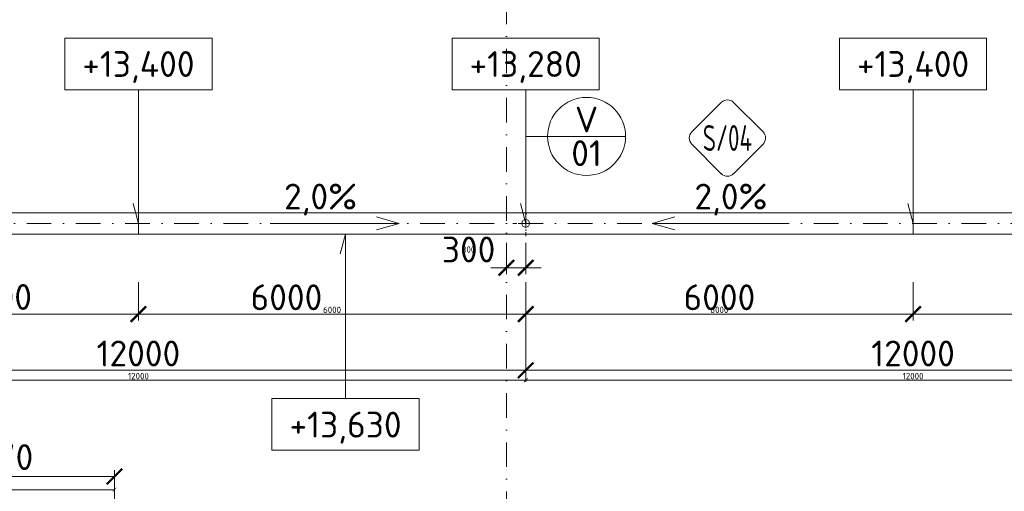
# Model space of a CAD drawing. Header units: millimetres. Extents: x -725694 to 5289369, y -1488057 to 2187451.
# Tile 160 of 256: x 10461 to 25714, y 209150 to 216454. Entities that reach past the tile are written whole.
import ezdxf
from ezdxf.enums import TextEntityAlignment as Align

# ---------------------------------------------------------------- set-up
doc = ezdxf.new("R2010")
doc.units = ezdxf.units.MM
doc.linetypes.add('CENTERX2', pattern=[101.6, 63.5, -12.7, 12.7, -12.7])
doc.linetypes.add('DASHDOT', pattern=[25.4, 12.7, -6.35, 0, -6.35])
doc.layers.get('Defpoints').update_dxf_attribs({"color": 8})
for name, color, linetype, lineweight in [('A99_N_kce-pohl', 1, 'Continuous', 9), ('A99_N_koty-200', 5, 'Continuous', 5), ('A99_N_koty-200 @ 200', 5, 'Continuous', 5), ('A99_N_koty-200 @ 50 (2)', 5, 'Continuous', 5), ('A99_N_koty-vysk', 160, 'Continuous', 5), ('A99_N_znaceni 200', 5, 'Continuous', 5), ('A99_S_osy', 1, 'CENTERX2', 5)]:
    doc.layers.add(name, color=color, linetype=linetype, lineweight=lineweight)
doc.styles.add('A99_kota', font='isocpeur.ttf', dxfattribs={"height": 2})
doc.styles.add('A99_popis', font='isocpeur.ttf')
doc.styles.add('ad_popis 100', font='isocpeur.ttf', dxfattribs={"height": 200})
doc.dimstyles.new('A99_kota_200 new', dxfattribs={"dimscale": 200, "dimtxt": 2, "dimasz": 1.2, "dimexe": 0.5, "dimexo": 1.5, "dimgap": 0.3, "dimtad": 1, "dimdec": 0, "dimzin": 3, "dimdsep": 46, "dimtxsty": 'A99_kota', "dimblk": 'ARCHTICK', "dimcen": 2.5, "dimazin": 2, "dimtfac": 0.75, "dimtdec": 0, "dimtmove": 2, "dimatfit": 0, "dimfxl": 0, "dimtolj": 1, "dimtzin": 0, "dimlwd": 5, "dimlwe": 5, "dimarcsym": 0})

# ---------------------------------------------------------------- blocks, each defined once
blk = doc.blocks.new('_ArchTick')
at = {"color": 0, "linetype": 'ByBlock', "const_width": 0.15}
blk.add_lwpolyline([(-0.5, -0.5), (0.5, 0.5)], dxfattribs=at)
blk = doc.blocks.new('*D4467')
at = {"layer": 'A99_N_koty-200', "color": 0, "linetype": 'Continuous', "lineweight": 5, "transparency": 16777216}
for p, q in [((5860, 209380), (5860, 209480)), ((11930, 208580), (11930, 209480)), ((5860, 209380), (11930, 209380))]:
    blk.add_line(p, q, dxfattribs=at)
at = {"layer": 'Defpoints', "color": 0, "linetype": 'Continuous', "lineweight": 0, "transparency": 16777216}
for p in [(11930, 209380), (5860, 209175), (11930, 207255)]:
    blk.add_point(p, dxfattribs=at)
at = {"layer": 'A99_N_koty-200', "color": 0, "linetype": 'Continuous', "lineweight": 5, "transparency": 16777216, "xscale": 240, "yscale": 240, "zscale": 240, "rotation": 180}
blk.add_blockref('_ArchTick', (5860, 209380), dxfattribs=at)
at = {"layer": 'A99_N_koty-200', "color": 0, "linetype": 'Continuous', "lineweight": 5, "transparency": 16777216, "xscale": 240, "yscale": 240, "zscale": 240}
blk.add_blockref('_ArchTick', (11930, 209380), dxfattribs=at)
at = {"layer": 'A99_N_koty-200', "color": 0, "linetype": 'Continuous', "transparency": 16777216, "insert": (10112.5, 209680), "char_height": 400, "attachment_point": 5, "style": 'A99_kota'}
blk.add_mtext('\\A1;6070', dxfattribs=at)
blk = doc.blocks.new('*D4468')
at = {"layer": 'A99_N_koty-200', "color": 0, "linetype": 'Continuous', "lineweight": 5, "transparency": 16777216}
for p, q in [((5860, 209175), (5860, 209200)), ((5860, 209175), (11930, 209175)), ((11930, 208975), (11930, 209200))]:
    blk.add_line(p, q, dxfattribs=at)
at = {"layer": 'Defpoints', "color": 0, "linetype": 'Continuous', "lineweight": 0, "transparency": 16777216}
for p in [(5860, 209175), (11930, 209175), (11930, 207255)]:
    blk.add_point(p, dxfattribs=at)
at = {"layer": 'A99_N_koty-200', "color": 0, "linetype": 'Continuous', "lineweight": 5, "transparency": 16777216, "xscale": 60, "yscale": 60, "zscale": 60, "rotation": 180}
blk.add_blockref('_ArchTick', (5860, 209175), dxfattribs=at)
at = {"layer": 'A99_N_koty-200', "color": 0, "linetype": 'Continuous', "lineweight": 5, "transparency": 16777216, "xscale": 60, "yscale": 60, "zscale": 60}
blk.add_blockref('_ArchTick', (11930, 209175), dxfattribs=at)
at = {"layer": 'A99_N_koty-200', "color": 0, "linetype": 'Continuous', "transparency": 16777216, "insert": (8895, 209240), "char_height": 100, "attachment_point": 5, "style": 'A99_kota'}
blk.add_mtext('\\A1;6070', dxfattribs=at)
blk = doc.blocks.new('*D4551')
at = {"layer": 'A99_N_koty-200', "color": 0, "linetype": 'Continuous', "lineweight": 5, "transparency": 16777216}
for p, q in [((10210, 219345), (9310, 219345)), ((9410, 219345), (9410, 213465)), ((9410, 213465), (9310, 213465))]:
    blk.add_line(p, q, dxfattribs=at)
at = {"layer": 'Defpoints', "color": 0, "linetype": 'Continuous', "lineweight": 0, "transparency": 16777216}
for p in [(11930, 219345), (9410, 213465), (9410, 213465)]:
    blk.add_point(p, dxfattribs=at)
at = {"layer": 'A99_N_koty-200', "color": 0, "linetype": 'Continuous', "lineweight": 5, "transparency": 16777216, "xscale": 240, "yscale": 240, "zscale": 240}
for p, rotation in [((9410, 219345), 90.0000000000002), ((9410, 213465), 270.0000000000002)]:
    blk.add_blockref('_ArchTick', p, dxfattribs=dict(at, rotation=rotation))
at = {"layer": 'A99_N_koty-200', "color": 0, "linetype": 'Continuous', "transparency": 16777216, "insert": (9110, 215740), "char_height": 400, "attachment_point": 5, "rotation": 90, "style": 'A99_kota'}
blk.add_mtext('\\A1;5880', dxfattribs=at)
blk = doc.blocks.new('*D4552')
at = {"layer": 'A99_N_koty-200', "color": 0, "linetype": 'Continuous', "lineweight": 5, "transparency": 16777216}
for p, q in [((9610, 219345), (9385, 219345)), ((9410, 219345), (9410, 219405)), ((9410, 219345), (9410, 213465)), ((9410, 213465), (9385, 213465)), ((9410, 213465), (9410, 213405))]:
    blk.add_line(p, q, dxfattribs=at)
at = {"layer": 'Defpoints', "color": 0, "linetype": 'Continuous', "lineweight": 0, "transparency": 16777216}
for p in [(11930, 219345), (9410, 213465), (9410, 213465)]:
    blk.add_point(p, dxfattribs=at)
at = {"layer": 'A99_N_koty-200', "color": 0, "linetype": 'Continuous', "lineweight": 5, "transparency": 16777216, "xscale": 60, "yscale": 60, "zscale": 60}
for p, rotation in [((9410, 219345), 270.0000000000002), ((9410, 213465), 90.0000000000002)]:
    blk.add_blockref('_ArchTick', p, dxfattribs=dict(at, rotation=rotation))
at = {"layer": 'A99_N_koty-200', "color": 0, "linetype": 'Continuous', "transparency": 16777216, "insert": (9110, 212255), "char_height": 100, "attachment_point": 5, "rotation": 90, "style": 'A99_kota'}
blk.add_mtext('\\A1;5880', dxfattribs=at)
blk = doc.blocks.new('*D5095')
at = {"layer": 'A99_N_koty-200', "color": 0, "linetype": 'Continuous', "lineweight": 5, "transparency": 16777216}
for p, q in [((18000, 213000), (18000, 212512.5)), ((18300, 213000), (18300, 212512.5)), ((18000, 212612.5), (17760, 212612.5)), ((18000, 212612.5), (18300, 212612.5)), ((18300, 212612.5), (18540, 212612.5))]:
    blk.add_line(p, q, dxfattribs=at)
at = {"layer": 'Defpoints', "color": 0, "linetype": 'Continuous', "lineweight": 0, "transparency": 16777216}
for p in [(18000, 213300), (18300, 213300), (18300, 212612.5)]:
    blk.add_point(p, dxfattribs=at)
at = {"layer": 'A99_N_koty-200', "color": 0, "linetype": 'Continuous', "lineweight": 5, "transparency": 16777216, "xscale": 240, "yscale": 240, "zscale": 240}
blk.add_blockref('_ArchTick', (18000, 212612.5), dxfattribs=at)
at = {"layer": 'A99_N_koty-200', "color": 0, "linetype": 'Continuous', "lineweight": 5, "transparency": 16777216, "xscale": 240, "yscale": 240, "zscale": 240, "rotation": 180}
blk.add_blockref('_ArchTick', (18300, 212612.5), dxfattribs=at)
at = {"layer": 'A99_N_koty-200', "color": 0, "linetype": 'Continuous', "transparency": 16777216, "insert": (17415, 212895), "char_height": 400, "attachment_point": 5, "style": 'A99_kota'}
blk.add_mtext('\\A1;300', dxfattribs=at)
blk = doc.blocks.new('*D5096')
at = {"layer": 'A99_N_koty-200', "color": 0, "linetype": 'Continuous', "lineweight": 5, "transparency": 16777216}
for p, q in [((18000, 212812.5), (18000, 212587.5)), ((18300, 212812.5), (18300, 212587.5)), ((18000, 212612.5), (17940, 212612.5)), ((18000, 212612.5), (18300, 212612.5)), ((18300, 212612.5), (18360, 212612.5))]:
    blk.add_line(p, q, dxfattribs=at)
at = {"layer": 'Defpoints', "color": 0, "linetype": 'Continuous', "lineweight": 0, "transparency": 16777216}
for p in [(18000, 213300), (18300, 213300), (18300, 212612.5)]:
    blk.add_point(p, dxfattribs=at)
at = {"layer": 'A99_N_koty-200', "color": 0, "linetype": 'Continuous', "lineweight": 5, "transparency": 16777216, "xscale": 60, "yscale": 60, "zscale": 60}
blk.add_blockref('_ArchTick', (18000, 212612.5), dxfattribs=at)
at = {"layer": 'A99_N_koty-200', "color": 0, "linetype": 'Continuous', "lineweight": 5, "transparency": 16777216, "xscale": 60, "yscale": 60, "zscale": 60, "rotation": 180}
blk.add_blockref('_ArchTick', (18300, 212612.5), dxfattribs=at)
at = {"layer": 'A99_N_koty-200', "color": 0, "linetype": 'Continuous', "transparency": 16777216, "insert": (17415, 212895), "char_height": 100, "attachment_point": 5, "style": 'A99_kota'}
blk.add_mtext('\\A1;300', dxfattribs=at)
blk = doc.blocks.new('*D5101')
at = {"layer": 'A99_N_koty-200', "color": 0, "linetype": 'Continuous', "lineweight": 5, "transparency": 16777216}
for p, q in [((6300, 211825), (6300, 210925)), ((18300, 211825), (18300, 210925)), ((6300, 211025), (18300, 211025))]:
    blk.add_line(p, q, dxfattribs=at)
at = {"layer": 'Defpoints', "color": 0, "linetype": 'Continuous', "lineweight": 0, "transparency": 16777216}
for p in [(6300, 213300), (18300, 213300), (18300, 211025)]:
    blk.add_point(p, dxfattribs=at)
at = {"layer": 'A99_N_koty-200', "color": 0, "linetype": 'Continuous', "lineweight": 5, "transparency": 16777216, "xscale": 240, "yscale": 240, "zscale": 240, "rotation": 180}
blk.add_blockref('_ArchTick', (6300, 211025), dxfattribs=at)
at = {"layer": 'A99_N_koty-200', "color": 0, "linetype": 'Continuous', "lineweight": 5, "transparency": 16777216, "xscale": 240, "yscale": 240, "zscale": 240}
blk.add_blockref('_ArchTick', (18300, 211025), dxfattribs=at)
at = {"layer": 'A99_N_koty-200', "color": 0, "linetype": 'Continuous', "transparency": 16777216, "insert": (12300, 211285), "char_height": 400, "attachment_point": 5, "style": 'A99_kota'}
blk.add_mtext('\\A1;12000', dxfattribs=at)
blk = doc.blocks.new('*D5102')
at = {"layer": 'A99_N_koty-200', "color": 0, "linetype": 'Continuous', "lineweight": 5, "transparency": 16777216}
for p, q in [((6300, 211070), (6300, 210845)), ((18300, 211070), (18300, 210845)), ((6300, 210870), (18300, 210870))]:
    blk.add_line(p, q, dxfattribs=at)
at = {"layer": 'Defpoints', "color": 0, "linetype": 'Continuous', "lineweight": 0, "transparency": 16777216}
for p in [(6300, 213300), (18300, 213300), (18300, 210870)]:
    blk.add_point(p, dxfattribs=at)
at = {"layer": 'A99_N_koty-200', "color": 0, "linetype": 'Continuous', "lineweight": 5, "transparency": 16777216, "xscale": 60, "yscale": 60, "zscale": 60, "rotation": 180}
blk.add_blockref('_ArchTick', (6300, 210870), dxfattribs=at)
at = {"layer": 'A99_N_koty-200', "color": 0, "linetype": 'Continuous', "lineweight": 5, "transparency": 16777216, "xscale": 60, "yscale": 60, "zscale": 60}
blk.add_blockref('_ArchTick', (18300, 210870), dxfattribs=at)
at = {"layer": 'A99_N_koty-200', "color": 0, "linetype": 'Continuous', "transparency": 16777216, "insert": (12300, 210935), "char_height": 100, "attachment_point": 5, "style": 'A99_kota'}
blk.add_mtext('\\A1;12000', dxfattribs=at)
blk = doc.blocks.new('*D5104')
at = {"layer": 'A99_N_koty-200', "color": 0, "linetype": 'Continuous', "lineweight": 5, "transparency": 16777216}
for p, q in [((6300, 212390), (6300, 211795)), ((12300, 212390), (12300, 211795)), ((6300, 211895), (12300, 211895))]:
    blk.add_line(p, q, dxfattribs=at)
at = {"layer": 'Defpoints', "color": 0, "linetype": 'Continuous', "lineweight": 0, "transparency": 16777216}
for p in [(6300, 212690), (12300, 212690), (12300, 211895)]:
    blk.add_point(p, dxfattribs=at)
at = {"layer": 'A99_N_koty-200', "color": 0, "linetype": 'Continuous', "lineweight": 5, "transparency": 16777216, "xscale": 240, "yscale": 240, "zscale": 240, "rotation": 180}
blk.add_blockref('_ArchTick', (6300, 211895), dxfattribs=at)
at = {"layer": 'A99_N_koty-200', "color": 0, "linetype": 'Continuous', "lineweight": 5, "transparency": 16777216, "xscale": 240, "yscale": 240, "zscale": 240}
blk.add_blockref('_ArchTick', (12300, 211895), dxfattribs=at)
at = {"layer": 'A99_N_koty-200', "color": 0, "linetype": 'Continuous', "transparency": 16777216, "insert": (10095, 212160), "char_height": 400, "attachment_point": 5, "style": 'A99_kota'}
blk.add_mtext('\\A1;6000', dxfattribs=at)
blk = doc.blocks.new('*D5105')
at = {"layer": 'A99_N_koty-200', "color": 0, "linetype": 'Continuous', "lineweight": 5, "transparency": 16777216}
for p, q in [((6300, 212095), (6300, 211870)), ((12300, 212095), (12300, 211870)), ((6300, 211895), (12300, 211895))]:
    blk.add_line(p, q, dxfattribs=at)
at = {"layer": 'Defpoints', "color": 0, "linetype": 'Continuous', "lineweight": 0, "transparency": 16777216}
for p in [(6300, 212690), (12300, 212690), (12300, 211895)]:
    blk.add_point(p, dxfattribs=at)
at = {"layer": 'A99_N_koty-200', "color": 0, "linetype": 'Continuous', "lineweight": 5, "transparency": 16777216, "xscale": 60, "yscale": 60, "zscale": 60, "rotation": 180}
blk.add_blockref('_ArchTick', (6300, 211895), dxfattribs=at)
at = {"layer": 'A99_N_koty-200', "color": 0, "linetype": 'Continuous', "lineweight": 5, "transparency": 16777216, "xscale": 60, "yscale": 60, "zscale": 60}
blk.add_blockref('_ArchTick', (12300, 211895), dxfattribs=at)
at = {"layer": 'A99_N_koty-200', "color": 0, "linetype": 'Continuous', "transparency": 16777216, "insert": (9300, 211960), "char_height": 100, "attachment_point": 5, "style": 'A99_kota'}
blk.add_mtext('\\A1;6000', dxfattribs=at)
blk = doc.blocks.new('*D5107')
at = {"layer": 'A99_N_koty-200', "color": 0, "linetype": 'Continuous', "lineweight": 5, "transparency": 16777216}
for p, q in [((12300, 212390), (12300, 211795)), ((18300, 212390), (18300, 211795)), ((18300, 211895), (12300, 211895))]:
    blk.add_line(p, q, dxfattribs=at)
at = {"layer": 'Defpoints', "color": 0, "linetype": 'Continuous', "lineweight": 0, "transparency": 16777216}
for p in [(12300, 212690), (18300, 212690), (12300, 211895)]:
    blk.add_point(p, dxfattribs=at)
at = {"layer": 'A99_N_koty-200', "color": 0, "linetype": 'Continuous', "lineweight": 5, "transparency": 16777216, "xscale": 240, "yscale": 240, "zscale": 240, "rotation": 180}
blk.add_blockref('_ArchTick', (12300, 211895), dxfattribs=at)
at = {"layer": 'A99_N_koty-200', "color": 0, "linetype": 'Continuous', "lineweight": 5, "transparency": 16777216, "xscale": 240, "yscale": 240, "zscale": 240}
blk.add_blockref('_ArchTick', (18300, 211895), dxfattribs=at)
at = {"layer": 'A99_N_koty-200', "color": 0, "linetype": 'Continuous', "transparency": 16777216, "insert": (14592.5, 212155), "char_height": 400, "attachment_point": 5, "style": 'A99_kota'}
blk.add_mtext('\\A1;6000', dxfattribs=at)
blk = doc.blocks.new('*D5108')
at = {"layer": 'A99_N_koty-200', "color": 0, "linetype": 'Continuous', "lineweight": 5, "transparency": 16777216}
for p, q in [((12300, 212095), (12300, 211870)), ((18300, 212095), (18300, 211870)), ((18300, 211895), (12300, 211895))]:
    blk.add_line(p, q, dxfattribs=at)
at = {"layer": 'Defpoints', "color": 0, "linetype": 'Continuous', "lineweight": 0, "transparency": 16777216}
for p in [(12300, 212690), (18300, 212690), (12300, 211895)]:
    blk.add_point(p, dxfattribs=at)
at = {"layer": 'A99_N_koty-200', "color": 0, "linetype": 'Continuous', "lineweight": 5, "transparency": 16777216, "xscale": 60, "yscale": 60, "zscale": 60, "rotation": 180}
blk.add_blockref('_ArchTick', (12300, 211895), dxfattribs=at)
at = {"layer": 'A99_N_koty-200', "color": 0, "linetype": 'Continuous', "lineweight": 5, "transparency": 16777216, "xscale": 60, "yscale": 60, "zscale": 60}
blk.add_blockref('_ArchTick', (18300, 211895), dxfattribs=at)
at = {"layer": 'A99_N_koty-200', "color": 0, "linetype": 'Continuous', "transparency": 16777216, "insert": (15300, 211960), "char_height": 100, "attachment_point": 5, "style": 'A99_kota'}
blk.add_mtext('\\A1;6000', dxfattribs=at)
blk = doc.blocks.new('*U66')
at = {"color": 0, "linetype": 'ByBlock'}
for p, q in [((5.7, -4), (5.7, -14.35)), ((5.7, -14.35), (5.286, -12.805))]:
    blk.add_line(p, q, dxfattribs=at)
blk.add_lwpolyline([(0, -4), (11.4, -4), (11.4, 0), (0, 0)], close=True, dxfattribs=at)
at = {"color": 0, "linetype": 'ByBlock', "style": 'A99_kota'}
for tag, p in [('VYSKA', (5.7, -2.241)), ('VYSKA_POPIS1', (5.7, -6.041)), ('VYSKA_POPIS2', (5.9, -9.541)), ('VYSKA_POPIS3', (5.9, -13.041))]:
    blk.add_attdef(tag, text='', height=2, dxfattribs=at).set_placement(p, align=Align.MIDDLE)
blk = doc.blocks.new('*U452')
at = {"color": 0, "linetype": 'ByBlock'}
for p, q in [((5.7, 12.75), (5.286, 11.205)), ((5.7, 0), (5.7, 12.75))]:
    blk.add_line(p, q, dxfattribs=at)
blk.add_lwpolyline([(0, -4), (11.4, -4), (11.4, 0), (0, 0)], close=True, dxfattribs=at)
at = {"color": 0, "linetype": 'ByBlock', "style": 'A99_kota'}
for tag, p in [('VYSKA', (5.7, -2.241)), ('VYSKA_POPIS1', (5.7, -6.041)), ('VYSKA_POPIS2', (5.9, -9.541)), ('VYSKA_POPIS3', (5.9, -13.041))]:
    blk.add_attdef(tag, text='', height=2, dxfattribs=at).set_placement(p, align=Align.MIDDLE)
blk = doc.blocks.new('*D5173')
at = {"layer": 'A99_N_koty-200', "color": 0, "linetype": 'Continuous', "lineweight": 5, "transparency": 16777216}
for p, q in [((18300, 211825), (18300, 210925)), ((30300, 211825), (30300, 210925)), ((18300, 211025), (30300, 211025))]:
    blk.add_line(p, q, dxfattribs=at)
at = {"layer": 'Defpoints', "color": 0, "linetype": 'Continuous', "lineweight": 0, "transparency": 16777216}
for p in [(18300, 213300), (30300, 213300), (30300, 211025)]:
    blk.add_point(p, dxfattribs=at)
at = {"layer": 'A99_N_koty-200', "color": 0, "linetype": 'Continuous', "lineweight": 5, "transparency": 16777216, "xscale": 240, "yscale": 240, "zscale": 240, "rotation": 180}
blk.add_blockref('_ArchTick', (18300, 211025), dxfattribs=at)
at = {"layer": 'A99_N_koty-200', "color": 0, "linetype": 'Continuous', "lineweight": 5, "transparency": 16777216, "xscale": 240, "yscale": 240, "zscale": 240}
blk.add_blockref('_ArchTick', (30300, 211025), dxfattribs=at)
at = {"layer": 'A99_N_koty-200', "color": 0, "linetype": 'Continuous', "transparency": 16777216, "insert": (24300, 211285), "char_height": 400, "attachment_point": 5, "style": 'A99_kota'}
blk.add_mtext('\\A1;12000', dxfattribs=at)
blk = doc.blocks.new('*D5174')
at = {"layer": 'A99_N_koty-200', "color": 0, "linetype": 'Continuous', "lineweight": 5, "transparency": 16777216}
for p, q in [((18300, 211070), (18300, 210845)), ((30300, 211070), (30300, 210845)), ((18300, 210870), (30300, 210870))]:
    blk.add_line(p, q, dxfattribs=at)
at = {"layer": 'Defpoints', "color": 0, "linetype": 'Continuous', "lineweight": 0, "transparency": 16777216}
for p in [(18300, 213300), (30300, 213300), (30300, 210870)]:
    blk.add_point(p, dxfattribs=at)
at = {"layer": 'A99_N_koty-200', "color": 0, "linetype": 'Continuous', "lineweight": 5, "transparency": 16777216, "xscale": 60, "yscale": 60, "zscale": 60, "rotation": 180}
blk.add_blockref('_ArchTick', (18300, 210870), dxfattribs=at)
at = {"layer": 'A99_N_koty-200', "color": 0, "linetype": 'Continuous', "lineweight": 5, "transparency": 16777216, "xscale": 60, "yscale": 60, "zscale": 60}
blk.add_blockref('_ArchTick', (30300, 210870), dxfattribs=at)
at = {"layer": 'A99_N_koty-200', "color": 0, "linetype": 'Continuous', "transparency": 16777216, "insert": (24300, 210935), "char_height": 100, "attachment_point": 5, "style": 'A99_kota'}
blk.add_mtext('\\A1;12000', dxfattribs=at)
blk = doc.blocks.new('*D5176')
at = {"layer": 'A99_N_koty-200', "color": 0, "linetype": 'Continuous', "lineweight": 5, "transparency": 16777216}
for p, q in [((18300, 212390), (18300, 211795)), ((24300, 212390), (24300, 211795)), ((18300, 211895), (24300, 211895))]:
    blk.add_line(p, q, dxfattribs=at)
at = {"layer": 'Defpoints', "color": 0, "linetype": 'Continuous', "lineweight": 0, "transparency": 16777216}
for p in [(18300, 212690), (24300, 212690), (24300, 211895)]:
    blk.add_point(p, dxfattribs=at)
at = {"layer": 'A99_N_koty-200', "color": 0, "linetype": 'Continuous', "lineweight": 5, "transparency": 16777216, "xscale": 240, "yscale": 240, "zscale": 240, "rotation": 180}
blk.add_blockref('_ArchTick', (18300, 211895), dxfattribs=at)
at = {"layer": 'A99_N_koty-200', "color": 0, "linetype": 'Continuous', "lineweight": 5, "transparency": 16777216, "xscale": 240, "yscale": 240, "zscale": 240}
blk.add_blockref('_ArchTick', (24300, 211895), dxfattribs=at)
at = {"layer": 'A99_N_koty-200', "color": 0, "linetype": 'Continuous', "transparency": 16777216, "insert": (21300, 212155), "char_height": 400, "attachment_point": 5, "style": 'A99_kota'}
blk.add_mtext('\\A1;6000', dxfattribs=at)
blk = doc.blocks.new('*D5177')
at = {"layer": 'A99_N_koty-200', "color": 0, "linetype": 'Continuous', "lineweight": 5, "transparency": 16777216}
for p, q in [((18300, 212095), (18300, 211870)), ((24300, 212095), (24300, 211870)), ((18300, 211895), (24300, 211895))]:
    blk.add_line(p, q, dxfattribs=at)
at = {"layer": 'Defpoints', "color": 0, "linetype": 'Continuous', "lineweight": 0, "transparency": 16777216}
for p in [(18300, 212690), (24300, 212690), (24300, 211895)]:
    blk.add_point(p, dxfattribs=at)
at = {"layer": 'A99_N_koty-200', "color": 0, "linetype": 'Continuous', "lineweight": 5, "transparency": 16777216, "xscale": 60, "yscale": 60, "zscale": 60, "rotation": 180}
blk.add_blockref('_ArchTick', (18300, 211895), dxfattribs=at)
at = {"layer": 'A99_N_koty-200', "color": 0, "linetype": 'Continuous', "lineweight": 5, "transparency": 16777216, "xscale": 60, "yscale": 60, "zscale": 60}
blk.add_blockref('_ArchTick', (24300, 211895), dxfattribs=at)
at = {"layer": 'A99_N_koty-200', "color": 0, "linetype": 'Continuous', "transparency": 16777216, "insert": (21300, 211960), "char_height": 100, "attachment_point": 5, "style": 'A99_kota'}
blk.add_mtext('\\A1;6000', dxfattribs=at)
blk = doc.blocks.new('*D5179')
at = {"layer": 'A99_N_koty-200', "color": 0, "linetype": 'Continuous', "lineweight": 5, "transparency": 16777216}
for p, q in [((24300, 212390), (24300, 211795)), ((30300, 212390), (30300, 211795)), ((30300, 211895), (24300, 211895))]:
    blk.add_line(p, q, dxfattribs=at)
at = {"layer": 'Defpoints', "color": 0, "linetype": 'Continuous', "lineweight": 0, "transparency": 16777216}
for p in [(24300, 212690), (30300, 212690), (24300, 211895)]:
    blk.add_point(p, dxfattribs=at)
at = {"layer": 'A99_N_koty-200', "color": 0, "linetype": 'Continuous', "lineweight": 5, "transparency": 16777216, "xscale": 240, "yscale": 240, "zscale": 240, "rotation": 180}
blk.add_blockref('_ArchTick', (24300, 211895), dxfattribs=at)
at = {"layer": 'A99_N_koty-200', "color": 0, "linetype": 'Continuous', "lineweight": 5, "transparency": 16777216, "xscale": 240, "yscale": 240, "zscale": 240}
blk.add_blockref('_ArchTick', (30300, 211895), dxfattribs=at)
at = {"layer": 'A99_N_koty-200', "color": 0, "linetype": 'Continuous', "transparency": 16777216, "insert": (27300, 212155), "char_height": 400, "attachment_point": 5, "style": 'A99_kota'}
blk.add_mtext('\\A1;6000', dxfattribs=at)
blk = doc.blocks.new('*D5180')
at = {"layer": 'A99_N_koty-200', "color": 0, "linetype": 'Continuous', "lineweight": 5, "transparency": 16777216}
for p, q in [((24300, 212095), (24300, 211870)), ((30300, 212095), (30300, 211870)), ((30300, 211895), (24300, 211895))]:
    blk.add_line(p, q, dxfattribs=at)
at = {"layer": 'Defpoints', "color": 0, "linetype": 'Continuous', "lineweight": 0, "transparency": 16777216}
for p in [(24300, 212690), (30300, 212690), (24300, 211895)]:
    blk.add_point(p, dxfattribs=at)
at = {"layer": 'A99_N_koty-200', "color": 0, "linetype": 'Continuous', "lineweight": 5, "transparency": 16777216, "xscale": 60, "yscale": 60, "zscale": 60, "rotation": 180}
blk.add_blockref('_ArchTick', (24300, 211895), dxfattribs=at)
at = {"layer": 'A99_N_koty-200', "color": 0, "linetype": 'Continuous', "lineweight": 5, "transparency": 16777216, "xscale": 60, "yscale": 60, "zscale": 60}
blk.add_blockref('_ArchTick', (30300, 211895), dxfattribs=at)
at = {"layer": 'A99_N_koty-200', "color": 0, "linetype": 'Continuous', "transparency": 16777216, "insert": (27300, 211960), "char_height": 100, "attachment_point": 5, "style": 'A99_kota'}
blk.add_mtext('\\A1;6000', dxfattribs=at)
blk = doc.blocks.new('*U20')
at = {"color": 0, "linetype": 'ByBlock'}
blk.add_line((-3.02, 0), (3.02, 0), dxfattribs=at)
blk.add_circle((0, 0), 3.02, dxfattribs=at)
at = {"color": 0, "linetype": 'ByBlock', "style": 'A99_popis'}
for tag, p in [('KATEGORIE', (0, 1.31)), ('PRVEK', (0, -1.298))]:
    blk.add_attdef(tag, text='', height=2, dxfattribs=at).set_placement(p, align=Align.MIDDLE_CENTER)
blk = doc.blocks.new('*U100')
at = {"color": 0}
for p, q in [((-0.72, 4.14), (-4.15, 0.71)), ((4.14, 0.71), (0.71, 4.14)), ((-4.15, -0.72), (-0.72, -4.15)), ((0.71, -4.15), (4.14, -0.72))]:
    blk.add_line(p, q, dxfattribs=at)
for centre, start, end in [((0, 3.42), 45, 135), ((-3.43, 0), 135, 225), ((3.42, 0), 315, 45), ((0, -3.43), 225, 315)]:
    blk.add_arc(centre, 1.01, start, end, dxfattribs=at)
at = {"color": 0, "linetype": 'ByBlock', "style": 'A99_popis', "width": 0.953108}
blk.add_attdef('SKLADBA', text='', height=3, rotation=0.0103, dxfattribs=at).set_placement((-2.86, -1.51), (2.86, -1.5), align=Align.FIT)
blk = doc.blocks.new('*U6021')
at = {"layer": 'A99_N_koty-200 @ 200', "linetype": 'Continuous'}
dim = blk.add_linear_dim(base=(11930, 209380), p1=(5860, 209175), p2=(11930, 207255), dimstyle='A99_kota_200 new', override={"dimscale": 200, "dimtix": 1, "dimtofl": 1, "dimtmove": 2, "dimatfit": 0}, dxfattribs=at)
dim.commit()
dim.dimension.update_dxf_attribs({"geometry": '*D4467', "text_midpoint": (10112.5, 209680), "dimtype": 128})
at = {"layer": 'A99_N_koty-200 @ 50 (2)', "linetype": 'Continuous'}
dim = blk.add_linear_dim(base=(11930, 209175), p1=(5860, 209175), p2=(11930, 207255), dimstyle='A99_kota_200 new', override={"dimscale": 50, "dimtix": 1, "dimtofl": 1, "dimtmove": 2, "dimatfit": 0}, dxfattribs=at)
dim.commit()
dim.dimension.update_dxf_attribs({"geometry": '*D4468', "text_midpoint": (8895, 209240)})
blk = doc.blocks.new('*U6049')
at = {"layer": 'A99_N_koty-200 @ 200', "linetype": 'Continuous'}
dim = blk.add_linear_dim(base=(9410, 213465), p1=(11930, 219345), p2=(9410, 213465), angle=270, dimstyle='A99_kota_200 new', override={"dimscale": 200, "dimtix": 1, "dimtofl": 1, "dimtmove": 2, "dimatfit": 0}, dxfattribs=at)
dim.commit()
dim.dimension.update_dxf_attribs({"geometry": '*D4551', "text_midpoint": (9110, 215740), "dimtype": 128})
at = {"layer": 'A99_N_koty-200 @ 50 (2)', "linetype": 'Continuous'}
dim = blk.add_linear_dim(base=(9410, 213465), p1=(11930, 219345), p2=(9410, 213465), angle=270, dimstyle='A99_kota_200 new', override={"dimscale": 50, "dimtix": 1, "dimtofl": 1, "dimtmove": 2, "dimatfit": 0}, dxfattribs=at)
dim.commit()
dim.dimension.update_dxf_attribs({"geometry": '*D4552', "text_midpoint": (9110, 212255), "dimtype": 128})
blk = doc.blocks.new('*U6196')
at = {"layer": 'A99_N_koty-200 @ 200', "linetype": 'Continuous'}
dim = blk.add_linear_dim(base=(18300, 212612.5), p1=(18000, 213300), p2=(18300, 213300), dimstyle='A99_kota_200 new', override={"dimscale": 200, "dimtix": 1, "dimtofl": 1, "dimtmove": 2, "dimatfit": 0}, dxfattribs=at)
dim.commit()
dim.dimension.update_dxf_attribs({"geometry": '*D5095', "text_midpoint": (17415, 212895), "dimtype": 128})
at = {"layer": 'A99_N_koty-200 @ 50 (2)', "linetype": 'Continuous'}
dim = blk.add_linear_dim(base=(18300, 212612.5), p1=(18000, 213300), p2=(18300, 213300), dimstyle='A99_kota_200 new', override={"dimscale": 50, "dimtix": 1, "dimtofl": 1, "dimtmove": 2, "dimatfit": 0}, dxfattribs=at)
dim.commit()
dim.dimension.update_dxf_attribs({"geometry": '*D5096', "text_midpoint": (17415, 212895), "dimtype": 128})
blk = doc.blocks.new('*U6198')
at = {"layer": 'A99_N_koty-200 @ 200', "linetype": 'Continuous'}
dim = blk.add_linear_dim(base=(18300, 211025), p1=(6300, 213300), p2=(18300, 213300), dimstyle='A99_kota_200 new', override={"dimscale": 200, "dimtix": 1, "dimtofl": 1, "dimtmove": 2, "dimatfit": 0}, dxfattribs=at)
dim.commit()
dim.dimension.update_dxf_attribs({"geometry": '*D5101', "text_midpoint": (12300, 211285)})
at = {"layer": 'A99_N_koty-200 @ 50 (2)', "linetype": 'Continuous'}
dim = blk.add_linear_dim(base=(18300, 210870), p1=(6300, 213300), p2=(18300, 213300), dimstyle='A99_kota_200 new', override={"dimscale": 50, "dimtix": 1, "dimtofl": 1, "dimtmove": 2, "dimatfit": 0}, dxfattribs=at)
dim.commit()
dim.dimension.update_dxf_attribs({"geometry": '*D5102', "text_midpoint": (12300, 210935)})
blk = doc.blocks.new('*U6199')
at = {"layer": 'A99_N_koty-200 @ 200', "linetype": 'Continuous'}
dim = blk.add_linear_dim(base=(12300, 211895), p1=(6300, 212690), p2=(12300, 212690), dimstyle='A99_kota_200 new', override={"dimscale": 200, "dimtix": 1, "dimtofl": 1, "dimtmove": 2, "dimatfit": 0}, dxfattribs=at)
dim.commit()
dim.dimension.update_dxf_attribs({"geometry": '*D5104', "text_midpoint": (10095, 212160), "dimtype": 128})
at = {"layer": 'A99_N_koty-200 @ 50 (2)', "linetype": 'Continuous'}
dim = blk.add_linear_dim(base=(12300, 211895), p1=(6300, 212690), p2=(12300, 212690), dimstyle='A99_kota_200 new', override={"dimscale": 50, "dimtix": 1, "dimtofl": 1, "dimtmove": 2, "dimatfit": 0}, dxfattribs=at)
dim.commit()
dim.dimension.update_dxf_attribs({"geometry": '*D5105', "text_midpoint": (9300, 211960)})
blk = doc.blocks.new('*U6200')
at = {"layer": 'A99_N_koty-200 @ 200', "linetype": 'Continuous'}
dim = blk.add_linear_dim(base=(12300, 211895), p1=(18300, 212690), p2=(12300, 212690), angle=180, dimstyle='A99_kota_200 new', override={"dimscale": 200, "dimtix": 1, "dimtofl": 1, "dimtmove": 2, "dimatfit": 0}, dxfattribs=at)
dim.commit()
dim.dimension.update_dxf_attribs({"geometry": '*D5107', "text_midpoint": (14592.5, 212155), "dimtype": 128})
at = {"layer": 'A99_N_koty-200 @ 50 (2)', "linetype": 'Continuous'}
dim = blk.add_linear_dim(base=(12300, 211895), p1=(18300, 212690), p2=(12300, 212690), angle=180, dimstyle='A99_kota_200 new', override={"dimscale": 50, "dimtix": 1, "dimtofl": 1, "dimtmove": 2, "dimatfit": 0}, dxfattribs=at)
dim.commit()
dim.dimension.update_dxf_attribs({"geometry": '*D5108', "text_midpoint": (15300, 211960)})
blk = doc.blocks.new('*U6222')
at = {"layer": 'A99_N_koty-200 @ 200', "linetype": 'Continuous'}
dim = blk.add_linear_dim(base=(30300, 211025), p1=(18300, 213300), p2=(30300, 213300), dimstyle='A99_kota_200 new', override={"dimscale": 200, "dimtix": 1, "dimtofl": 1, "dimtmove": 2, "dimatfit": 0}, dxfattribs=at)
dim.commit()
dim.dimension.update_dxf_attribs({"geometry": '*D5173', "text_midpoint": (24300, 211285)})
at = {"layer": 'A99_N_koty-200 @ 50 (2)', "linetype": 'Continuous'}
dim = blk.add_linear_dim(base=(30300, 210870), p1=(18300, 213300), p2=(30300, 213300), dimstyle='A99_kota_200 new', override={"dimscale": 50, "dimtix": 1, "dimtofl": 1, "dimtmove": 2, "dimatfit": 0}, dxfattribs=at)
dim.commit()
dim.dimension.update_dxf_attribs({"geometry": '*D5174', "text_midpoint": (24300, 210935)})
blk = doc.blocks.new('*U6223')
at = {"layer": 'A99_N_koty-200 @ 200', "linetype": 'Continuous'}
dim = blk.add_linear_dim(base=(24300, 211895), p1=(18300, 212690), p2=(24300, 212690), dimstyle='A99_kota_200 new', override={"dimscale": 200, "dimtix": 1, "dimtofl": 1, "dimtmove": 2, "dimatfit": 0}, dxfattribs=at)
dim.commit()
dim.dimension.update_dxf_attribs({"geometry": '*D5176', "text_midpoint": (21300, 212155)})
at = {"layer": 'A99_N_koty-200 @ 50 (2)', "linetype": 'Continuous'}
dim = blk.add_linear_dim(base=(24300, 211895), p1=(18300, 212690), p2=(24300, 212690), dimstyle='A99_kota_200 new', override={"dimscale": 50, "dimtix": 1, "dimtofl": 1, "dimtmove": 2, "dimatfit": 0}, dxfattribs=at)
dim.commit()
dim.dimension.update_dxf_attribs({"geometry": '*D5177', "text_midpoint": (21300, 211960)})
blk = doc.blocks.new('*U6224')
at = {"layer": 'A99_N_koty-200 @ 200', "linetype": 'Continuous'}
dim = blk.add_linear_dim(base=(24300, 211895), p1=(30300, 212690), p2=(24300, 212690), angle=180, dimstyle='A99_kota_200 new', override={"dimscale": 200, "dimtix": 1, "dimtofl": 1, "dimtmove": 2, "dimatfit": 0}, dxfattribs=at)
dim.commit()
dim.dimension.update_dxf_attribs({"geometry": '*D5179', "text_midpoint": (27300, 212155)})
at = {"layer": 'A99_N_koty-200 @ 50 (2)', "linetype": 'Continuous'}
dim = blk.add_linear_dim(base=(24300, 211895), p1=(30300, 212690), p2=(24300, 212690), angle=180, dimstyle='A99_kota_200 new', override={"dimscale": 50, "dimtix": 1, "dimtofl": 1, "dimtmove": 2, "dimatfit": 0}, dxfattribs=at)
dim.commit()
dim.dimension.update_dxf_attribs({"geometry": '*D5180', "text_midpoint": (27300, 211960)})

msp = doc.modelspace()

# ---------------------------------------------------------------- linework, layer by layer
at = {"layer": 'A99_N_kce-pohl', "linetype": 'Continuous', "ltscale": 25}
msp.add_lwpolyline([(150690, 213135), (150690, 213465), (6000, 213465), (6000, 213135)], close=True, dxfattribs=at)
at = {"layer": 'A99_N_kce-pohl', "linetype": 'Continuous', "lineweight": 5}
for points in [[(12300, 213135), (12300, 213465)], [(24300, 213135), (24300, 213465)]]:
    msp.add_lwpolyline(points, dxfattribs=at)
at = {"layer": 'A99_N_kce-pohl', "linetype": 'DASHDOT', "lineweight": 5, "ltscale": 5}
for points in [[(18300, 213100), (18300, 213500)], [(18100, 213300), (18500, 213300)]]:
    msp.add_lwpolyline(points, dxfattribs=at)
at = {"layer": 'A99_N_kce-pohl', "linetype": 'Continuous'}
msp.add_circle((18300, 213300), 60, dxfattribs=at)
at = {"layer": 'A99_N_koty-vysk'}
for points in [[(16340, 213300), (15990, 213400)], [(20260, 213300), (20610, 213400)], [(16340, 213300), (14340, 213300)], [(16340, 213300), (15990, 213200)], [(20260, 213300), (22260, 213300)], [(20260, 213300), (20610, 213200)]]:
    msp.add_lwpolyline(points, dxfattribs=at)
at = {"layer": 'A99_N_znaceni 200'}
msp.add_lwpolyline([(18638.5, 214646.5), (18300, 214646.5)], dxfattribs=at)
at = {"layer": 'A99_S_osy', "linetype": 'DASHDOT', "lineweight": 5, "ltscale": 30}
for points in [[(18000, 250300), (18000, 175430)], [(179375, 213300), (4375, 213300)]]:
    msp.add_lwpolyline(points, dxfattribs=at)

# ---------------------------------------------------------------- block references
at = {"layer": 'A99_N_koty-200', "color": 3, "linetype": 'Continuous', "lineweight": 0}
for name in ['*U6049', '*U6198', '*U6196', '*U6222', '*U6199', '*U6200', '*U6223', '*U6224', '*U6021']:
    msp.add_blockref(name, (0, 0), dxfattribs=at)
at = {"layer": 'A99_N_koty-vysk', "xscale": 200, "yscale": 200, "zscale": 200}
for name, p, values in [('*U66', (11160, 216170), {'VYSKA': '+13,400'}), ('*U66', (17160, 216170), {'VYSKA': '+13,280'}), ('*U66', (23160, 216170), {'VYSKA': '+13,400'}), ('*U452', (14369.3, 210585), {'VYSKA': '+13,630'})]:
    msp.add_blockref(name, p, dxfattribs=at).add_auto_attribs(values)
at = {"layer": 'A99_N_znaceni 200', "xscale": 200, "yscale": 200, "zscale": 200}
msp.add_blockref('*U20', (19242.5, 214646.5), dxfattribs=at).add_auto_attribs({'KATEGORIE': 'V', 'PRVEK': '01'})
at = {"layer": 'A99_N_znaceni 200', "lineweight": 5}
ref = msp.add_blockref('*U100', (21425, 214622.5), dxfattribs=dict(at, xscale=133.3, yscale=133.3, zscale=133.3))
ref.add_attrib('SKLADBA', 'S/04', dxfattribs={"layer": '0', "color": 0, "linetype": 'ByBlock', "height": 400, "rotation": 0.01026, "style": 'A99_popis', "width": 0.635246}).set_placement((21043.3, 214421.8), (21805.6, 214421.9), align=Align.FIT)

# ---------------------------------------------------------------- texts
at = {"layer": 'A99_N_koty-vysk', "char_height": 400, "style": 'ad_popis 100'}
for insert, attachment_point in [((15687, 213915), 3), ((20913, 213915), 1)]:
    msp.add_mtext_dynamic_manual_height_columns('2,0%', width=673.852, gutter_width=2000, heights=[0], dxfattribs=dict(at, insert=insert, attachment_point=attachment_point))

doc.saveas('drawing.dxf')
